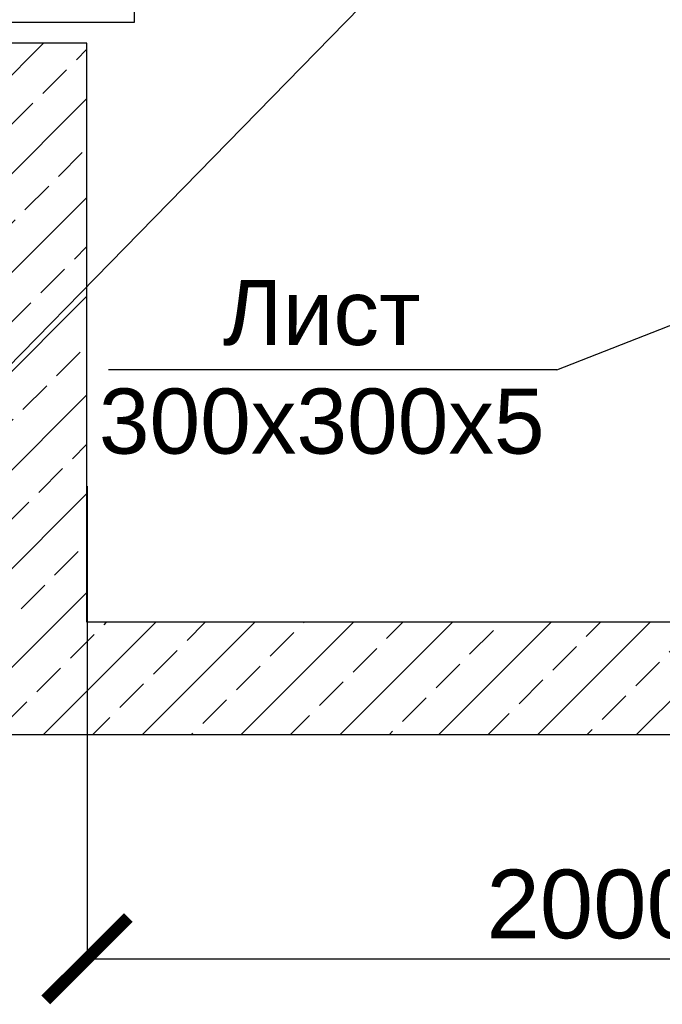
# Model space of a CAD drawing. Header units: millimetres. Extents: x -1722610 to 3896328, y -6858570 to -1329430.
# Tile 27 of 50: x 3101458 to 3103796, y -3466229 to -3462644. Entities that reach past the tile are written whole.
import ezdxf

# ---------------------------------------------------------------- set-up
doc = ezdxf.new("R2010")
doc.units = ezdxf.units.MM
doc.header["$PDMODE"] = 35
doc.header["$PDSIZE"] = 1
doc.layers.get('0').update_dxf_attribs({"lineweight": 5})
doc.layers.get('Defpoints').update_dxf_attribs({"lineweight": 5})
doc.layers.add("navro'z", color=7, linetype='Continuous')
doc.styles.get("Standard").update_dxf_attribs({"font": 'arial.ttf'})
doc.dimstyles.new('ISO-25', dxfattribs={"dimtxt": 2.5, "dimasz": 2.5, "dimexe": 1.25, "dimexo": 0.625, "dimtad": 1, "dimtxsty": 'Standard', "dimcen": 2.5, "dimadec": 0, "dimazin": 0, "dimtfac": 1, "dimtmove": 0, "dimatfit": 3, "dimfxl": 1, "dimarcsym": 0})

# ---------------------------------------------------------------- blocks, each defined once
blk = doc.blocks.new('_ArchTick')
at = {"color": 0, "linetype": 'ByBlock', "const_width": 0.15}
blk.add_lwpolyline([(-0.5, -0.5), (0.5, 0.5)], dxfattribs=at)
blk = doc.blocks.new('*D172')
at = {"color": 0, "lineweight": -2, "transparency": 16777216}
for p, q in [((3101702.9, -3464343.1), (3101702.9, -3466064.4)), ((3106225, -3464343.1), (3106225, -3466064.4)), ((3101702.9, -3466063.2), (3106225, -3466063.2))]:
    blk.add_line(p, q, dxfattribs=at)
at = {"layer": 'Defpoints', "color": 0, "lineweight": 0, "transparency": 16777216}
for p in [(3101702.9, -3464342.4), (3106225, -3464342.4), (3106225, -3466063.2)]:
    blk.add_point(p, dxfattribs=at)
at = {"color": 0, "lineweight": -2, "transparency": 16777216, "xscale": 300, "yscale": 300, "zscale": 300, "rotation": 180}
blk.add_blockref('_ArchTick', (3101702.9, -3466063.2), dxfattribs=at)
at = {"color": 0, "lineweight": -2, "transparency": 16777216, "xscale": 300, "yscale": 300, "zscale": 300}
blk.add_blockref('_ArchTick', (3106225, -3466063.2), dxfattribs=at)
at = {"color": 0, "transparency": 16777216, "insert": (3103544.4, -3465865.5), "char_height": 250, "attachment_point": 5}
blk.add_mtext('2000', dxfattribs=at)

msp = doc.modelspace()

# ---------------------------------------------------------------- hatches: boundary and pattern name
at = {"linetype": 'Continuous', "lineweight": 25}
h = msp.add_hatch(dxfattribs=at)
h.set_pattern_fill('JIS_STN_2.5', color=256, scale=101.690241)
h.set_pattern_definition([(45, (3030865.7, -3432022.06), (-179.76465, 179.76465), []), (45, (3031045.18, -3432022.06), (-179.76465, 179.76465), [122.0283, -50.8451])])
h.paths.add_polyline_path([(3106660.3092, -3458692.6609), (3105375.1342, -3458692.6609), (3105375.1342, -3459152.2296), (3106224.9849, -3459152.2296), (3106224.9849, -3464838.0274), (3104807.0294, -3464838.0274), (3104807.0294, -3465246.598), (3107310.8073, -3465246.598), (3107310.8073, -3464876.3306), (3106660.3092, -3464876.3306)])
h.paths.add_polyline_path([(3103649.3936, -3458692.6609), (3101268.5266, -3458692.6609), (3101268.5266, -3462170.0164), (3101702.8556, -3462170.0164), (3101702.8556, -3459152.2296), (3103649.3936, -3459152.2296)])
h.paths.add_polyline_path([(3104117.2125, -3464838.0274), (3101702.8556, -3464838.0274), (3101702.8556, -3462731.352), (3101268.5266, -3462731.352), (3101268.5266, -3464838.0274), (3100591.4847, -3464838.0274), (3100591.4847, -3465246.598), (3104117.2125, -3465246.598)])

# ---------------------------------------------------------------- linework, layer by layer
msp.add_lwpolyline([(3100393.7333, -3464954.4546), (3102805.0583, -3462487.4255)])
at = {"lineweight": 30}
for points in [[(3101702.8556, -3462729.6215), (3101268.5266, -3462729.6215), (3101268.5266, -3464838.0274), (3100591.4847, -3464838.0274), (3100591.4847, -3465246.598), (3104117.2125, -3465246.598)], [(3101702.8556, -3464838.0274), (3101702.8556, -3462729.6215)], [(3104117.2125, -3464838.0274), (3101702.8556, -3464838.0274)]]:
    msp.add_lwpolyline(points, dxfattribs=at)
at = {"lineweight": 25}
for points in [[(3103412.1566, -3463919.1105), (3104022.6256, -3463680.1901)], [(3103412.1566, -3463919.1105), (3101781.0835, -3463919.1105)]]:
    msp.add_lwpolyline(points, dxfattribs=at)
at = {"layer": "navro'z", "color": 6, "lineweight": 30}
msp.add_lwpolyline([(3101873.9166, -3462654.7164), (3101054.3294, -3462654.7164), (3101054.3294, -3462243.9077), (3101873.9166, -3462243.9077)], close=True, dxfattribs=at)

# ---------------------------------------------------------------- texts
at = {"insert": (3100847.4829, -3463591.5827), "char_height": 237.277229, "attachment_point": 1}
msp.add_mtext_dynamic_manual_height_columns('\\pxqc;Лист \\P300x300x5', width=3418.682571, gutter_width=2272.1413, heights=[0], dxfattribs=at)

# ---------------------------------------------------------------- dimensions: what is measured, and where the dimension line sits
dim = msp.add_linear_dim(base=(3106224.9849, -3466063.1697), p1=(3101702.8556, -3464342.4253), p2=(3106224.9849, -3464342.4253), angle=0, text='2000', dimstyle='ISO-25', override={"dimtxt": 250, "dimasz": 300, "dimgap": 70, "dimblk1": 'ArchTick', "dimblk2": 'ArchTick', "dimsah": 1})
dim.commit()
dim.dimension.update_dxf_attribs({"geometry": '*D172', "text_midpoint": (3103544.3694, -3466063.1697), "dimtype": 161})

doc.saveas('drawing.dxf')
